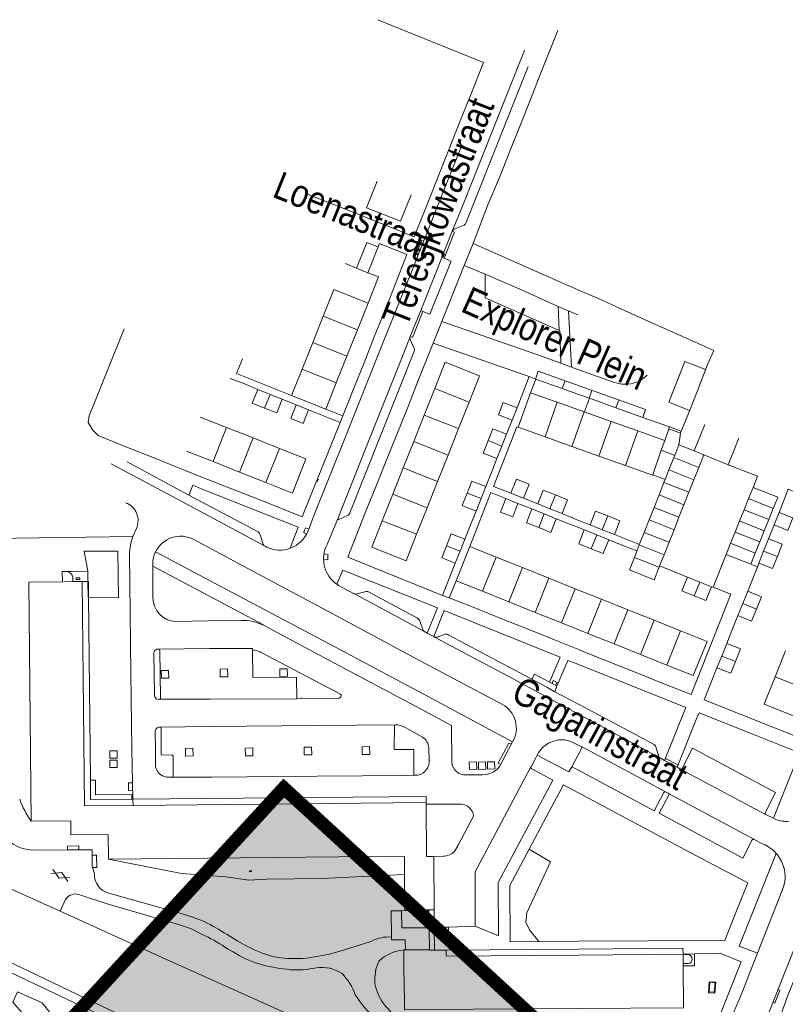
# Model space of a CAD drawing. Header units: metres. Extents: x 111546 to 149831, y 498798 to 507863.
# Tile 44 of 256: x 112656 to 112685, y 500573 to 500610. Entities that reach past the tile are written whole.
import ezdxf

# ---------------------------------------------------------------- set-up
doc = ezdxf.new("R2010")
doc.units = ezdxf.units.M
doc.layers.add('bladindeeling kader-4', color=170, linetype='Continuous')
doc.layers.add('bladindeling hatch kader 1', color=254, linetype='Continuous')
doc.layers.add('bladindeling', color=7, linetype='Continuous', lineweight=5)
doc.styles.add('Zaanstad', font='ARIALN.TTF')

# ---------------------------------------------------------------- blocks, each defined once
blk = doc.blocks.new('S012')
at = {"color": 0}
for p, q in [((1.184, 2.05), (0, 0)), ((1.182, -2.049), (0, 0)), ((1.398, 0.001), (0.214, -2.049)), ((1.398, 0.001), (0.216, 2.05))]:
    blk.add_line(p, q, dxfattribs=at)

msp = doc.modelspace()

# ---------------------------------------------------------------- hatches: boundary and pattern name
at = {"layer": 'bladindeling hatch kader 1'}
h = msp.add_hatch(color=256, dxfattribs=at)
h.dxf.hatch_style = 1
h.paths.add_polyline_path([(112666.384, 500581.2794), (112692.3442, 500557.4199), (112673.3546, 500536.7585), (112647.3945, 500560.6181)])

# ---------------------------------------------------------------- linework, layer by layer
at = {"layer": 'bladindeeling kader-4', "linetype": 'ByBlock', "const_width": 0.5}
msp.add_lwpolyline([(112666.384, 500581.2794), (112692.3442, 500557.4199), (112673.3546, 500536.7585), (112647.3945, 500560.6181)], close=True, dxfattribs=at)
at = {"layer": 'bladindeling'}
for p, q in [((112673.2012, 500602.455), (112675.5352, 500608.3201)), ((112673.0123, 500605.2775), (112672.2775, 500603.4319)), ((112673.11, 500602.3587), (112672.7935, 500602.2383)), ((112669.1136, 500600.767), (112669.497, 500601.7283)), ((112669.9198, 500601.5597), (112669.497, 500601.7283)), ((112669.536, 500600.5948), (112669.9198, 500601.5597)), ((112669.1136, 500600.767), (112668.6948, 500600.9378)), ((112669.536, 500600.5948), (112669.1136, 500600.767)), ((112672.3038, 500598.7642), (112673.1461, 500600.8674)), ((112667.8639, 500598.9662), (112668.2596, 500599.9583)), ((112669.5395, 500599.4479), (112668.2596, 500599.9583)), ((112669.5395, 500599.4479), (112669.1439, 500598.4559)), ((112667.4681, 500597.9739), (112667.8639, 500598.9662)), ((112669.1439, 500598.4559), (112667.8639, 500598.9662)), ((112677.1578, 500597.0584), (112677.0562, 500599.1643)), ((112669.1439, 500598.4559), (112668.7481, 500597.4638)), ((112667.0725, 500596.9818), (112667.4681, 500597.9739)), ((112668.7481, 500597.4638), (112667.4681, 500597.9739)), ((112671.1268, 500598.069), (112671.2662, 500597.756)), ((112668.7481, 500597.4638), (112668.3525, 500596.4715)), ((112671.261, 500597.6184), (112668.8582, 500591.5916)), ((112668.3525, 500596.4715), (112667.0725, 500596.9818)), ((112677.4014, 500596.9712), (112678.7055, 500596.5052)), ((112675.1222, 500595.5305), (112675.5782, 500596.7034)), ((112672.0402, 500596.2525), (112671.6453, 500595.257)), ((112672.0402, 500596.2525), (112673.3243, 500595.7431)), ((112675.831, 500596.6002), (112675.6263, 500596.0945)), ((112676.9239, 500596.541), (112676.8202, 500596.2517)), ((112665.6668, 500595.5167), (112665.8702, 500596.0315)), ((112677.84, 500595.8864), (112677.6473, 500595.3962)), ((112677.929, 500596.181), (112677.8255, 500595.8915)), ((112666.848, 500595.6416), (112666.3252, 500595.8511)), ((112672.9299, 500594.7486), (112673.3243, 500595.7431)), ((112676.6329, 500595.7371), (112676.1724, 500594.4438)), ((112677.6396, 500595.3797), (112676.6329, 500595.7371)), ((112678.9344, 500595.821), (112678.8307, 500595.5314)), ((112663.254, 500595.1846), (112664.244, 500594.7931)), ((112667.3114, 500595.4565), (112668.497, 500594.9851)), ((112667.9567, 500595.4794), (112668.595, 500595.2276)), ((112671.6453, 500595.257), (112671.2528, 500594.2672)), ((112672.9299, 500594.7486), (112671.6453, 500595.257)), ((112677.6396, 500595.3797), (112677.1778, 500594.0833)), ((112677.6396, 500595.3797), (112678.6463, 500595.0224)), ((112663.7354, 500593.5114), (112664.244, 500594.7931)), ((112664.244, 500594.7931), (112665.234, 500594.4017)), ((112674.7337, 500594.5432), (112674.937, 500595.0646)), ((112678.6463, 500595.0224), (112678.1836, 500593.7226)), ((112679.653, 500594.6652), (112678.6463, 500595.0224)), ((112682.1626, 500594.9063), (112681.7546, 500593.9135)), ((112664.7254, 500593.1199), (112665.234, 500594.4017)), ((112665.234, 500594.4017), (112666.2242, 500594.0102)), ((112672.5374, 500593.7587), (112672.9299, 500594.7486)), ((112676.1724, 500594.4438), (112677.1778, 500594.0833)), ((112679.653, 500594.6652), (112679.1891, 500593.3621)), ((112680.6607, 500594.3074), (112680.8069, 500594.7436)), ((112681.2505, 500594.5833), (112681.1853, 500594.1406)), ((112671.2528, 500594.2672), (112670.8602, 500593.2773)), ((112672.5374, 500593.7587), (112671.2528, 500594.2672)), ((112674.5574, 500594.0976), (112674.0415, 500594.3021)), ((112677.1778, 500594.0833), (112678.1836, 500593.7226)), ((112663.7354, 500593.5114), (112662.7454, 500593.9029)), ((112665.7156, 500592.7285), (112666.2242, 500594.0102)), ((112672.1449, 500592.7689), (112672.5374, 500593.7587)), ((112678.1836, 500593.7226), (112679.1891, 500593.3621)), ((112680.5293, 500593.9362), (112680.206, 500593.0228)), ((112680.5293, 500593.9362), (112681.0293, 500593.7457)), ((112680.9995, 500593.6703), (112680.8144, 500593.2017)), ((112681.0293, 500593.7457), (112680.9995, 500593.6703)), ((112680.9996, 500593.6703), (112681.9366, 500593.2976)), ((112682.1231, 500593.7656), (112681.7546, 500593.9135)), ((112681.9366, 500593.2975), (112682.1231, 500593.7656)), ((112664.7254, 500593.1199), (112663.7354, 500593.5114)), ((112681.7501, 500592.8295), (112681.9366, 500593.2975)), ((112683.0395, 500593.3975), (112684.1353, 500592.9629)), ((112665.7156, 500592.7285), (112664.7254, 500593.1199)), ((112670.8602, 500593.2773), (112670.4676, 500592.2875)), ((112672.1449, 500592.7689), (112670.8602, 500593.2773)), ((112680.6735, 500592.8453), (112680.206, 500593.0228)), ((112680.8144, 500593.2017), (112680.6735, 500592.8453)), ((112680.8143, 500593.2018), (112681.75, 500592.8296)), ((112684.1353, 500592.9629), (112683.9672, 500592.5451)), ((112671.7522, 500591.779), (112672.1449, 500592.7689)), ((112680.6292, 500592.7332), (112680.444, 500592.2647)), ((112680.6735, 500592.8453), (112680.6292, 500592.7332)), ((112680.6293, 500592.7333), (112681.5636, 500592.3616)), ((112681.5636, 500592.3616), (112681.75, 500592.8296)), ((112683.7991, 500592.127), (112683.9672, 500592.545)), ((112684.8902, 500592.1741), (112683.9672, 500592.5451)), ((112670.4676, 500592.2875), (112670.0751, 500591.2976)), ((112671.7522, 500591.779), (112670.4676, 500592.2875)), ((112673.7736, 500592.1273), (112673.2546, 500592.3332)), ((112676.3549, 500591.7481), (112676.5603, 500592.2632)), ((112680.444, 500592.2647), (112680.2588, 500591.7962)), ((112680.444, 500592.2648), (112681.3771, 500591.8936)), ((112681.3771, 500591.8935), (112681.5636, 500592.3615)), ((112684.8902, 500592.174), (112684.7216, 500591.7561)), ((112675.1587, 500591.9457), (112675.6817, 500591.7393)), ((112675.8986, 500591.9301), (112675.3642, 500592.1407)), ((112681.1907, 500591.4255), (112681.3771, 500591.8935)), ((112683.6309, 500591.7089), (112683.7991, 500592.127)), ((112684.7216, 500591.7562), (112683.799, 500592.127)), ((112668.7722, 500591.4918), (112668.4523, 500591.3456)), ((112671.3597, 500590.7892), (112671.7522, 500591.779)), ((112675.9382, 500591.0374), (112676.1449, 500591.5535)), ((112678.5228, 500591.4755), (112678.3181, 500590.9612)), ((112680.2588, 500591.7962), (112680.0734, 500591.327)), ((112680.2588, 500591.7962), (112681.1907, 500591.4256)), ((112683.4628, 500591.2907), (112683.6309, 500591.7089)), ((112684.5539, 500591.3379), (112683.631, 500591.7089)), ((112684.7216, 500591.7562), (112684.5539, 500591.3379)), ((112668.3663, 500591.2802), (112668.0085, 500590.4013)), ((112668.3663, 500591.2802), (112668.3676, 500591.2837)), ((112671.3597, 500590.7892), (112670.0751, 500591.2976)), ((112677.8623, 500591.1426), (112677.4014, 500591.3232)), ((112680.0734, 500591.327), (112679.8883, 500590.8587)), ((112680.0734, 500591.327), (112681.0042, 500590.9576)), ((112681.0042, 500590.9575), (112681.1907, 500591.4255)), ((112683.2945, 500590.8728), (112683.4628, 500591.2907)), ((112684.3857, 500590.9197), (112683.4628, 500591.2907)), ((112684.5539, 500591.3379), (112684.3857, 500590.9198)), ((112684.5446, 500590.6192), (112684.7541, 500591.144)), ((112660.862, 500591.005), (112660.7261, 500590.7058)), ((112665.4939, 500590.766), (112665.5954, 500590.4409)), ((112667.2328, 500590.7887), (112667.1213, 500590.8501)), ((112667.1972, 500591.0343), (112667.3186, 500590.9842)), ((112677.4014, 500591.0499), (112677.644, 500590.9517)), ((112678.1114, 500590.7641), (112677.9038, 500590.2457)), ((112679.7111, 500590.4106), (112678.7739, 500590.7797)), ((112679.8883, 500590.8587), (112679.7032, 500590.3907)), ((112679.8883, 500590.8587), (112680.8178, 500590.4896)), ((112680.8177, 500590.4895), (112681.0042, 500590.9575)), ((112683.1265, 500590.4546), (112683.2946, 500590.8727)), ((112684.2175, 500590.5018), (112683.2945, 500590.8728)), ((112684.3857, 500590.9198), (112684.2175, 500590.5017)), ((112665.6883, 500590.3411), (112665.7419, 500590.3079)), ((112672.991, 500590.1571), (112672.482, 500590.3588)), ((112679.5181, 500589.9223), (112679.7032, 500590.3907)), ((112679.7032, 500590.3907), (112680.6313, 500590.0216)), ((112680.6312, 500590.0215), (112680.8177, 500590.4895)), ((112682.96, 500590.0358), (112683.1265, 500590.4546)), ((112684.0493, 500590.0835), (112683.1265, 500590.4546)), ((112684.2175, 500590.5017), (112684.0493, 500590.0835)), ((112659.0389, 500589.401), (112658.906, 500590.1558)), ((112667.8931, 500590.056), (112668.0462, 500590.0357)), ((112680.4636, 500589.6008), (112680.6312, 500590.0215)), ((112684.879, 500589.9567), (112684.3627, 500590.1624)), ((112661.4743, 500589.5929), (112665.6298, 500587.3948)), ((112668.0359, 500589.8287), (112667.8778, 500589.8387)), ((112672.8109, 500589.7027), (112672.336, 500588.4956)), ((112674.3393, 500589.9364), (112673.8257, 500588.654)), ((112675.3276, 500589.5406), (112674.3393, 500589.9364)), ((112679.5181, 500589.9223), (112680.4447, 500589.5535)), ((112680.4448, 500589.5535), (112680.4636, 500589.6008)), ((112681.5077, 500589.1868), (112680.4636, 500589.6008)), ((112684.1262, 500589.5678), (112684.1814, 500589.7061)), ((112659.0439, 500589.0198), (112659.0389, 500589.401)), ((112675.3276, 500589.5406), (112674.814, 500588.2582)), ((112676.3159, 500589.1449), (112675.3276, 500589.5406)), ((112658.1415, 500589.0112), (112658.4794, 500589.0145)), ((112658.476, 500589.1974), (112658.4794, 500589.0145)), ((112658.4794, 500589.0145), (112658.8327, 500589.0179)), ((112659.0439, 500589.0198), (112658.8327, 500589.0179)), ((112659.0516, 500588.4294), (112659.0439, 500589.0198)), ((112668.4557, 500588.8619), (112668.9923, 500588.5713)), ((112672.8374, 500589.0498), (112672.582, 500588.413)), ((112676.3159, 500589.1449), (112675.8023, 500587.8625)), ((112677.3042, 500588.7491), (112676.3159, 500589.1449)), ((112681.9695, 500588.9982), (112681.5077, 500589.1868)), ((112681.7636, 500588.4841), (112681.9695, 500588.9982)), ((112681.9695, 500588.9982), (112682.4115, 500588.8176)), ((112669.1213, 500588.5523), (112669.4172, 500588.6366)), ((112669.5582, 500588.6297), (112671.3934, 500587.639)), ((112674.814, 500588.2582), (112673.8257, 500588.654)), ((112677.3042, 500588.7491), (112676.7906, 500587.4667)), ((112677.3042, 500588.7491), (112678.2844, 500588.3566)), ((112682.4115, 500588.8176), (112682.4684, 500588.8035)), ((112659.0516, 500588.4294), (112659.0707, 500588.4288)), ((112659.1373, 500581.5664), (112659.0707, 500588.4288)), ((112659.0707, 500588.4288), (112659.2039, 500588.4251)), ((112675.8023, 500587.8625), (112674.814, 500588.2582)), ((112678.2844, 500588.3566), (112677.7743, 500587.0728)), ((112679.2712, 500587.9614), (112678.2844, 500588.3566)), ((112684.0947, 500587.9877), (112683.5789, 500588.1932)), ((112676.7906, 500587.4667), (112675.8023, 500587.8625)), ((112679.2712, 500587.9614), (112678.761, 500586.6776)), ((112680.2579, 500587.5663), (112679.2712, 500587.9614)), ((112665.6298, 500587.3948), (112665.621, 500587.3774)), ((112671.4812, 500587.5444), (112671.5878, 500587.2176)), ((112676.7906, 500587.4667), (112677.7743, 500587.0728)), ((112680.2579, 500587.5663), (112679.7478, 500586.2823)), ((112681.2531, 500587.1676), (112680.2579, 500587.5663)), ((112672.133, 500586.9356), (112672.434, 500587.0456)), ((112678.761, 500586.6776), (112677.7743, 500587.0728)), ((112680.7395, 500585.8852), (112681.2531, 500587.1676)), ((112678.761, 500586.6776), (112679.7478, 500586.2823)), ((112661.6945, 500586.4849), (112663.6002, 500586.5107)), ((112661.7443, 500586.4299), (112661.7684, 500584.6566)), ((112665.536, 500586.3621), (112668.5145, 500584.7904)), ((112680.7395, 500585.8852), (112679.7478, 500586.2823)), ((112685.1822, 500586.4225), (112684.7927, 500585.4455)), ((112676.7392, 500586.1839), (112676.3455, 500585.2403)), ((112676.6164, 500585.0929), (112677.0316, 500586.0635)), ((112677.4014, 500585.9161), (112677.0316, 500586.0635)), ((112683.3074, 500586.0195), (112682.7911, 500586.2254)), ((112666.8685, 500584.6238), (112666.864, 500585.4278)), ((112686.079, 500584.9326), (112684.7927, 500585.4455)), ((112663.6208, 500584.6119), (112661.7226, 500584.6033)), ((112663.6208, 500584.6119), (112666.8685, 500584.6238)), ((112668.4284, 500584.6395), (112666.8685, 500584.6238)), ((112667.0419, 500584.6531), (112667.0391, 500584.6531)), ((112670.5214, 500582.7715), (112670.5266, 500583.5971)), ((112674.9538, 500583.0037), (112674.5204, 500582.1678)), ((112677.4014, 500582.8979), (112677.2861, 500582.9521)), ((112671.8131, 500582.7818), (112671.8303, 500582.2452)), ((112677.5235, 500582.8403), (112677.4014, 500582.8979)), ((112677.4014, 500582.4985), (112677.5527, 500582.7818)), ((112677.5235, 500582.8403), (112677.541, 500582.8308)), ((112677.541, 500582.8308), (112680.6917, 500581.1306)), ((112680.3202, 500582.8248), (112680.4206, 500582.4927)), ((112684.7285, 500580.1485), (112685.7106, 500582.596)), ((112662.2362, 500582.4842), (112662.2431, 500581.7326)), ((112680.6845, 500582.3903), (112681.1504, 500582.1413)), ((112675.6711, 500582.0026), (112675.6721, 500582.0021)), ((112662.195, 500581.6844), (112662.1021, 500581.6827)), ((112677.4014, 500581.1081), (112678.3613, 500580.594)), ((112680.7863, 500581.079), (112680.6917, 500581.1306)), ((112660.7335, 500580.857), (112660.6941, 500580.8566)), ((112660.7335, 500580.857), (112660.7381, 500580.6248)), ((112660.7381, 500580.6248), (112671.7165, 500580.7321)), ((112671.7165, 500580.7321), (112671.7171, 500580.6679)), ((112680.7863, 500581.079), (112680.7958, 500581.0738)), ((112680.7958, 500581.0738), (112683.998, 500579.3568)), ((112672.9555, 500580.6727), (112671.7171, 500580.6679)), ((112684.4459, 500580.2816), (112684.7285, 500580.1485)), ((112684.7285, 500580.1485), (112684.8202, 500580.0993)), ((112684.8202, 500580.0993), (112684.8214, 500580.0986)), ((112683.998, 500579.3568), (112684.0054, 500579.3528)), ((112684.3484, 500579.1767), (112684.0054, 500579.3528)), ((112656.9576, 500578.9514), (112658.2807, 500578.9591)), ((112658.2807, 500578.9591), (112658.7106, 500578.9616)), ((112672.0011, 500578.7169), (112672.3615, 500578.7202)), ((112672.0011, 500578.7169), (112672.0161, 500576.7113)), ((112659.2205, 500578.296), (112659.2882, 500578.0621)), ((112658.0034, 500576.6569), (112658.208, 500577.099)), ((112671.7832, 500576.6825), (112670.7994, 500576.6726)), ((112671.8216, 500576.7094), (112671.783, 500576.709)), ((112671.7832, 500576.6825), (112671.783, 500576.709)), ((112671.7897, 500576.0418), (112671.7832, 500576.6825)), ((112672.0161, 500576.7113), (112671.8216, 500576.7094)), ((112671.8324, 500576.0432), (112671.8216, 500576.7094)), ((112672.0161, 500576.7113), (112672.0221, 500576.0496)), ((112671.8324, 500576.0432), (112671.7897, 500576.0418)), ((112672.0221, 500576.0496), (112671.8324, 500576.0432)), ((112671.8458, 500575.214), (112671.8324, 500576.0432)), ((112672.256, 500576.0575), (112672.0221, 500576.0496)), ((112672.0221, 500576.0496), (112672.0298, 500575.1999)), ((112672.5515, 500576.0674), (112672.256, 500576.0575)), ((112673.5589, 500576.1014), (112672.5515, 500576.0674)), ((112670.4062, 500575.692), (112670.4184, 500575.6922)), ((112670.8764, 500575.2066), (112670.9445, 500575.2073)), ((112671.8475, 500575.214), (112671.8458, 500575.2156)), ((112672.0298, 500575.1999), (112672.4624, 500575.2032)), ((112672.4624, 500575.2032), (112677.4012, 500575.239)), ((112677.4014, 500575.5338), (112675.9394, 500575.5269)), ((112681.7735, 500575.0581), (112681.3453, 500575.047)), ((112681.3453, 500575.047), (112681.3454, 500575.0301)), ((112681.5277, 500575.0362), (112681.3454, 500575.0301)), ((112681.3454, 500575.0301), (112681.3477, 500574.6979)), ((112682.5477, 500575.0782), (112681.7735, 500575.0581)), ((112681.3477, 500574.6979), (112681.5336, 500574.6992)), ((112681.3477, 500574.6979), (112681.3483, 500574.6147))]:
    msp.add_line(p, q, dxfattribs=at)
for points in [[(112669.9057, 500610.078), (112670.2483, 500609.9387), (112673.8651, 500608.4681), (112673.3508, 500607.1764), (112672.9724, 500606.22), (112672.5854, 500605.231), (112672.1898, 500604.2593), (112671.8062, 500603.2771), (112671.2644, 500601.939), (112670.6625, 500602.185), (112668.3198, 500603.1206), (112667.2982, 500603.53)], [(112673.4781, 500601.693), (112674.0285, 500603.1378), (112674.4688, 500604.1664), (112674.8575, 500605.1502), (112675.2445, 500606.1134), (112675.6281, 500607.0852), (112676.0202, 500608.0845), (112676.6549, 500609.6684)], [(112672.6972, 500602.1471), (112673.0515, 500603.0295), (112674.2452, 500606.0119), (112675.3897, 500608.8977), (112675.4062, 500608.9393)], [(112671.1559, 500603.515), (112670.7598, 500602.5219), (112669.4858, 500603.03), (112669.8812, 500604.021)], [(112667.293, 500590.9173), (112667.5235, 500591.5176), (112668.7171, 500594.5087), (112670.0364, 500597.7973), (112671.2885, 500600.938), (112672.2775, 500603.4319)], [(112672.6972, 500602.1471), (112672.3102, 500601.1667), (112672.1072, 500600.6576), (112671.5156, 500599.1715), (112671.1234, 500598.2032)], [(112672.3895, 500601.1335), (112672.7772, 500602.1155), (112672.6972, 500602.1471)], [(112671.625, 500601.7863), (112671.5574, 500601.8148), (112671.299, 500601.1719), (112671.3713, 500601.1468)], [(112669.9198, 500601.5597), (112669.9727, 500601.6879), (112670.9996, 500601.2802), (112670.2015, 500599.2507), (112669.7749, 500598.1877), (112669.3897, 500597.2176), (112669.0044, 500596.2648), (112668.595, 500595.2276)], [(112677.4014, 500599.956), (112677.2122, 500600.0384), (112676.9782, 500600.1399), (112673.4781, 500601.693), (112673.1461, 500600.8674), (112673.9235, 500600.5441), (112673.927, 500599.6531), (112676.703, 500598.4233), (112676.6669, 500599.3315), (112677.0562, 500599.1643), (112677.4014, 500599.0161)], [(112672.3102, 500601.1667), (112672.3895, 500601.1335), (112672.6508, 500601.024), (112671.851, 500599.0339), (112671.595, 500599.1389), (112671.5156, 500599.1715)], [(112669.536, 500600.5948), (112669.9337, 500600.4362), (112669.5395, 500599.4479)], [(112676.6669, 500599.3315), (112675.2875, 500599.9507), (112673.9235, 500600.5441)], [(112677.4014, 500596.0432), (112677.84, 500595.8864), (112678.8289, 500595.532), (112679.8339, 500595.1726), (112680.8293, 500594.8165), (112681.2782, 500594.66), (112681.4915, 500595.1898), (112681.8905, 500596.1702), (112682.2534, 500597.1488), (112682.4908, 500597.6837), (112680.1465, 500598.7295), (112679.1747, 500599.1595), (112678.196, 500599.6101), (112677.4014, 500599.956)], [(112671.1234, 500598.2032), (112671.203, 500598.1708), (112671.595, 500599.1389)], [(112660.4045, 500598.487), (112660.3047, 500598.241), (112659.0921, 500595.231), (112659.0508, 500594.9834), (112659.2263, 500594.6979), (112659.4327, 500594.488), (112660.5266, 500594.0425), (112661.4949, 500593.6641), (112662.5028, 500593.2599), (112663.54, 500592.8403), (112664.4636, 500592.4842), (112665.4595, 500592.0921), (112667.078, 500591.4436), (112668.497, 500594.9851), (112668.595, 500595.2276)], [(112677.4014, 500596.9712), (112677.1578, 500597.0584), (112676.7691, 500597.1977), (112675.8639, 500597.5219), (112672.3038, 500598.7642), (112671.98, 500597.9589), (112675.5782, 500596.7034), (112675.831, 500596.6002), (112676.8166, 500596.2527), (112677.4014, 500596.0432)], [(112668.3676, 500591.2837), (112669.4739, 500594.0529), (112670.6676, 500597.0508), (112671.1205, 500598.1958)], [(112671.1234, 500598.2032), (112671.1219, 500598.1996), (112671.1205, 500598.1958)], [(112676.7691, 500597.1977), (112676.7306, 500598.4113), (112676.703, 500598.4233)], [(112672.582, 500588.413), (112672.336, 500588.4956), (112668.7842, 500589.9335), (112669.4395, 500591.5881), (112669.8351, 500592.5651), (112670.2221, 500593.5403), (112670.6246, 500594.5345), (112671.0219, 500595.52), (112671.3986, 500596.4901), (112671.98, 500597.9589)], [(112666.6769, 500595.9897), (112664.6184, 500596.8152), (112664.8317, 500597.3654)], [(112668.3525, 500596.4715), (112667.9567, 500595.4794), (112666.6769, 500595.9897), (112667.0725, 500596.9818)], [(112673.3243, 500595.7431), (112673.7171, 500596.7336), (112672.4328, 500597.2429), (112672.0402, 500596.2525)], [(112682.1843, 500596.9622), (112681.411, 500597.2684), (112680.809, 500595.7352), (112681.5885, 500595.4283)], [(112665.4084, 500596.2147), (112664.8885, 500596.4368), (112664.3701, 500596.6237)], [(112679.8379, 500595.1712), (112679.9397, 500595.4612), (112675.9175, 500596.9012), (112675.8105, 500596.6086)], [(112665.8702, 500596.0315), (112665.4084, 500596.2147), (112665.2048, 500595.6992), (112665.6668, 500595.5167)], [(112665.8702, 500596.0315), (112666.3252, 500595.8511), (112666.122, 500595.337), (112665.6668, 500595.5167)], [(112676.6329, 500595.7371), (112675.6263, 500596.0945), (112675.1671, 500594.8045), (112676.1724, 500594.4438)], [(112674.8867, 500592.3329), (112674.2366, 500592.5857), (112675.1207, 500594.82), (112675.1671, 500594.8045)], [(112680.8317, 500594.8157), (112680.8069, 500594.7436), (112681.2505, 500594.5833), (112681.2782, 500594.66)], [(112674.5574, 500594.0976), (112674.7338, 500594.5432), (112674.2178, 500594.7476), (112674.0415, 500594.3021)], [(112679.653, 500594.6652), (112680.6607, 500594.3074), (112680.5293, 500593.9362)], [(112683.4366, 500594.3948), (112683.0395, 500593.3975), (112682.1231, 500593.7656)], [(112674.5574, 500594.0976), (112674.3723, 500593.6299), (112673.8563, 500593.8342), (112674.0415, 500594.3021)], [(112681.7546, 500593.9135), (112681.1853, 500594.1406), (112681.0293, 500593.7457)], [(112679.7288, 500564.1999), (112674.8044, 500566.2806), (112671.6083, 500567.6473), (112669.3688, 500568.6149), (112666.3651, 500569.9022), (112665.1461, 500570.4505), (112663.025, 500571.4612), (112659.8319, 500572.973), (112653.8444, 500575.8317), (112651.4275, 500576.9572), (112649.3257, 500577.9455), (112647.1229, 500578.9773), (112645.3761, 500579.7761), (112643.8666, 500580.4503), (112641.1095, 500581.6738), (112638.7875, 500582.718), (112636.1298, 500583.8926), (112632.4407, 500585.5381), (112628.9985, 500587.0504), (112625.3685, 500588.654), (112621.2448, 500590.4607), (112613.3069, 500593.8666)], [(112666.2242, 500594.0102), (112667.2161, 500593.618), (112666.7092, 500592.3356), (112665.7156, 500592.7285)], [(112665.6883, 500590.3411), (112665.6401, 500590.3671), (112662.5957, 500592.0078), (112659.9387, 500593.4139), (112659.9177, 500593.4251)], [(112660.518, 500593.5025), (112662.8262, 500592.2555), (112665.4251, 500590.8778)], [(112673.9528, 500592.579), (112674.1643, 500593.1103), (112674.3723, 500593.6299)], [(112680.206, 500593.0228), (112680.1981, 500593.0002), (112679.1891, 500593.3621)], [(112662.8262, 500592.2555), (112662.9724, 500592.6253), (112663.2682, 500592.5083), (112666.9284, 500591.0549), (112666.7254, 500590.5372), (112666.6274, 500590.2656)], [(112673.7736, 500592.1273), (112673.9528, 500592.579), (112673.4339, 500592.7849), (112673.2546, 500592.3332)], [(112673.7736, 500592.1273), (112673.5885, 500591.6607), (112673.0696, 500591.8666), (112673.2546, 500592.3332)], [(112673.351, 500590.3322), (112674.1403, 500592.3501), (112674.6979, 500592.1246)], [(112676.5603, 500592.2632), (112676.104, 500592.4452), (112675.8986, 500591.9301), (112676.3549, 500591.7481)], [(112676.5603, 500592.2632), (112677.0164, 500592.0812), (112676.8111, 500591.5661), (112676.3549, 500591.7481)], [(112684.942, 500591.6101), (112685.2858, 500592.4756), (112687.2737, 500591.6604)], [(112673.1681, 500590.6041), (112673.3835, 500591.1426), (112673.5885, 500591.6607)], [(112676.1449, 500591.5535), (112675.6817, 500591.7393), (112675.4746, 500591.2235), (112675.9382, 500591.0374)], [(112676.1449, 500591.5535), (112676.5942, 500591.3731), (112676.3871, 500590.8571), (112675.9382, 500591.0374)], [(112677.4014, 500591.3232), (112677.336, 500591.349), (112676.8111, 500591.5661)], [(112678.5228, 500591.4755), (112678.067, 500591.6569), (112677.8623, 500591.1426), (112678.3181, 500590.9612)], [(112678.5228, 500591.4755), (112678.9786, 500591.294), (112678.7739, 500590.7797), (112678.3181, 500590.9612)], [(112668.3676, 500591.2837), (112668.367, 500591.282), (112668.3663, 500591.2802)], [(112671.3597, 500590.7892), (112670.9664, 500589.7973), (112669.6821, 500590.3066), (112670.0751, 500591.2976)], [(112676.5942, 500591.3731), (112677.1262, 500591.1616), (112677.4014, 500591.0499)], [(112689.3226, 500591.22), (112689.1913, 500590.8738), (112688.6724, 500589.5792), (112688.2768, 500588.6039), (112687.9002, 500587.6476), (112687.5028, 500586.6346), (112687.1055, 500585.6456), (112686.7202, 500584.6807), (112686.0529, 500583.0191), (112682.1313, 500584.5843), (112682.6146, 500585.7832)], [(112660.7261, 500590.7058), (112655.4612, 500590.6318), (112653.2751, 500590.5991), (112653.2751, 500590.6249)], [(112672.991, 500590.1571), (112673.1681, 500590.6041), (112672.6592, 500590.8059), (112672.482, 500590.3588)], [(112678.1114, 500590.7641), (112677.6442, 500590.9521), (112677.4358, 500590.4342), (112677.9038, 500590.2457)], [(112678.1114, 500590.7641), (112678.5598, 500590.5835), (112678.3513, 500590.0656), (112677.9038, 500590.2457)], [(112663.012, 500590.594), (112665.2049, 500589.4158), (112668.0292, 500587.9125), (112671.2868, 500586.1633), (112674.5737, 500584.4089)], [(112672.991, 500590.1571), (112672.8109, 500589.7027), (112672.3019, 500589.9044), (112672.482, 500590.3588)], [(112674.3393, 500589.9364), (112673.351, 500590.3322), (112672.8374, 500589.0498), (112673.8257, 500588.654)], [(112678.5598, 500590.5835), (112679.0869, 500590.3721), (112679.6162, 500590.1702)], [(112684.879, 500589.9567), (112685.061, 500590.4135), (112684.5446, 500590.6192), (112684.3627, 500590.1624)], [(112658.906, 500590.1558), (112659.3553, 500590.1622), (112660.1671, 500590.1622), (112660.186, 500588.413), (112659.2039, 500588.4251)], [(112660.6023, 500590.0315), (112660.616, 500588.9514), (112660.6556, 500585.5888), (112660.6951, 500582.7405), (112660.7335, 500580.857)], [(112661.5775, 500590.1261), (112666.144, 500587.7113), (112668.4849, 500586.4763), (112671.7718, 500584.7151), (112674.9538, 500583.0037)], [(112682.96, 500590.0358), (112682.4684, 500588.8035), (112683.1392, 500588.5386), (112681.6442, 500584.7802), (112680.4337, 500585.262), (112679.4911, 500585.6438), (112678.4798, 500586.048), (112677.5063, 500586.435), (112677.4014, 500586.4777)], [(112682.96, 500590.0358), (112683.8812, 500589.6655), (112684.0493, 500590.0835)], [(112684.879, 500589.9567), (112684.6974, 500589.5006), (112684.181, 500589.7063), (112684.3627, 500590.1624)], [(112661.4829, 500588.4027), (112661.4812, 500588.9565), (112661.4743, 500589.5929), (112661.4726, 500589.6944)], [(112680.4447, 500589.5535), (112680.2583, 500589.0855), (112679.3329, 500589.4536), (112679.5181, 500589.9223)], [(112683.7644, 500588.6543), (112683.8162, 500588.783), (112684.1311, 500589.5658), (112684.1262, 500589.5678), (112683.8812, 500589.6655)], [(112659.0389, 500589.401), (112658.4307, 500589.392), (112658.0867, 500589.3891), (112658.0906, 500589.0107)], [(112668.3697, 500588.9172), (112668.5933, 500589.4433), (112672.1382, 500588.0277), (112671.7529, 500587.0869)], [(112656.9239, 500580.0312), (112656.8363, 500588.9985), (112658.0906, 500589.0107)], [(112658.8327, 500589.0179), (112658.9148, 500580.607), (112660.7381, 500580.6248)], [(112659.0707, 500588.4288), (112659.0649, 500589.02), (112659.0439, 500589.0198)], [(112681.5077, 500589.1868), (112681.2982, 500588.6741), (112681.7636, 500588.4841)], [(112668.9923, 500588.5713), (112669.0297, 500588.5511), (112671.6363, 500587.1519), (112671.6841, 500587.1263)], [(112682.4115, 500588.8176), (112682.202, 500588.3048), (112681.7636, 500588.4841)], [(112684.0947, 500587.9877), (112684.2796, 500588.4469), (112683.7644, 500588.6543), (112683.5789, 500588.1932)], [(112677.4014, 500586.4777), (112676.5242, 500586.8341), (112675.6005, 500587.2073), (112674.5806, 500587.6115), (112673.6053, 500588.0019), (112672.582, 500588.413)], [(112684.0947, 500587.9877), (112683.9132, 500587.537), (112683.3981, 500587.7445), (112683.5789, 500588.1932)], [(112672.0006, 500586.9528), (112672.3893, 500587.9314), (112676.7392, 500586.1839)], [(112682.9793, 500586.6963), (112683.1719, 500587.1832), (112683.3981, 500587.7445)], [(112664.7956, 500587.5582), (112663.5417, 500587.5393), (112662.3274, 500587.5203)], [(112672.6783, 500582.2555), (112672.6697, 500583.6246), (112671.5276, 500584.2317), (112668.2545, 500585.9758), (112665.621, 500587.3774)], [(112671.6841, 500587.1263), (112671.7529, 500587.0869), (112672.0006, 500586.9528)], [(112672.5648, 500587.013), (112676.2455, 500585.0522), (112676.5345, 500584.8853), (112677.4014, 500584.4294)], [(112681.2531, 500587.1676), (112682.2414, 500586.7718), (112681.7278, 500585.4894), (112680.7395, 500585.8852)], [(112677.4014, 500584.0625), (112674.9727, 500585.3652), (112672.0297, 500586.9373), (112672.0006, 500586.9528)], [(112683.3074, 500586.0195), (112683.4954, 500586.4901), (112682.9793, 500586.6963), (112682.7911, 500586.2254)], [(112661.5362, 500584.7615), (112661.5276, 500585.5854), (112661.5138, 500586.3181)], [(112663.6002, 500586.5107), (112665.2134, 500586.5107), (112665.2134, 500586.4524)], [(112666.864, 500585.4278), (112665.2242, 500585.4151), (112665.2134, 500586.4524)], [(112680.6539, 500582.314), (112681.4519, 500584.3005), (112677.4014, 500585.9161)], [(112683.3074, 500586.0195), (112683.1306, 500585.5769), (112682.6146, 500585.7832), (112682.7911, 500586.2254)], [(112676.5345, 500584.8853), (112676.6164, 500585.0929), (112676.4352, 500585.1929), (112676.3455, 500585.2403), (112675.7782, 500585.5437), (112675.6771, 500585.3549)], [(112676.5679, 500585.1213), (112676.6294, 500585.2362), (112676.4824, 500585.3134), (112676.4352, 500585.1929)], [(112686.079, 500584.9326), (112685.6728, 500583.9135), (112684.3864, 500584.4264), (112684.7927, 500585.4455)], [(112661.7202, 500584.6033), (112661.7214, 500584.6033), (112661.7226, 500584.6033)], [(112677.4014, 500584.4294), (112679.1626, 500583.5025), (112680.2307, 500582.9245)], [(112680.4736, 500582.4104), (112677.8967, 500583.7966), (112677.4014, 500584.0625)], [(112685.7106, 500582.596), (112683.8307, 500583.3425), (112681.9438, 500584.0993), (112681.8406, 500583.8465), (112681.1165, 500582.0577)], [(112661.5723, 500582.1729), (112661.574, 500582.7353), (112661.562, 500583.3958)], [(112670.5747, 500583.6469), (112667.6473, 500583.6246), (112663.6329, 500583.5885), (112661.7374, 500583.5575)], [(112661.789, 500583.5076), (112661.7959, 500582.5255), (112662.1692, 500582.5152)], [(112670.9118, 500583.5627), (112671.0976, 500583.4595), (112671.5826, 500583.1877)], [(112674.515, 500582.1592), (112674.4165, 500582.2066), (112674.814, 500582.9627), (112674.9093, 500582.9178)], [(112671.2576, 500581.81), (112671.2627, 500582.725), (112670.5696, 500582.7216)], [(112681.3143, 500582.0147), (112681.6979, 500582.7663), (112684.8093, 500581.1048), (112684.4241, 500580.3497)], [(112675.8775, 500582.5135), (112675.831, 500582.4137), (112675.647, 500582.0714)], [(112677.176, 500582.0766), (112677.0608, 500581.8788), (112675.8775, 500582.5135)], [(112677.4014, 500582.4985), (112677.176, 500582.0766), (112677.4014, 500581.956)], [(112680.5052, 500582.3917), (112680.6539, 500582.314), (112681.1165, 500582.0577), (112681.2431, 500581.9892)], [(112673.5589, 500576.1014), (112673.5606, 500578.1344), (112675.6456, 500582.069)], [(112675.6721, 500582.0021), (112676.4691, 500581.5778), (112674.4189, 500577.7371), (112674.4258, 500575.735), (112673.5589, 500576.1014)], [(112675.647, 500582.0714), (112675.6463, 500582.0702), (112675.6456, 500582.069)], [(112680.6229, 500581.1082), (112680.2651, 500580.422), (112677.4014, 500581.956)], [(112681.2431, 500581.9892), (112681.2533, 500581.9839), (112684.4328, 500580.2887), (112684.4392, 500580.2852)], [(112672.1841, 500567.2789), (112671.3152, 500567.6205), (112669.3123, 500568.4727), (112666.2909, 500569.7465), (112665.0685, 500570.2519), (112662.8572, 500571.2369), (112659.7493, 500572.648), (112656.2851, 500574.2957), (112653.6977, 500575.5121), (112651.3391, 500576.6624), (112649.1931, 500577.7512), (112647.0759, 500578.804), (112644.1306, 500580.1557), (112641.1095, 500581.6738)], [(112660.6941, 500580.8566), (112660.6936, 500581.0294), (112659.3356, 500581.0191), (112659.3297, 500581.5688), (112659.1373, 500581.5664)], [(112660.6941, 500580.8566), (112659.1444, 500580.8415), (112659.1373, 500581.5664)], [(112660.7209, 500581.4741), (112660.5606, 500581.4743), (112660.5641, 500581.1788), (112660.7269, 500581.1776)], [(112662.1979, 500581.6844), (112663.6862, 500581.6862), (112667.6387, 500581.7223), (112671.015, 500581.7429), (112671.308, 500581.7565)], [(112671.308, 500581.7565), (112671.3095, 500581.7565), (112671.3109, 500581.7568)], [(112673.8186, 500581.7773), (112673.4282, 500581.7739), (112673.2252, 500581.7687)], [(112675.5799, 500578.9841), (112676.4278, 500580.5836), (112676.8613, 500581.3972), (112677.4014, 500581.1081)], [(112677.4014, 500567.8901), (112668.3319, 500571.9975), (112661.961, 500574.8681), (112660.2015, 500575.6635), (112658.0034, 500576.6569), (112656.2111, 500577.4722), (112654.7285, 500578.1395), (112653.4867, 500578.7106), (112652.2362, 500579.3057), (112650.9875, 500579.8836), (112649.7165, 500580.4701), (112648.466, 500581.0618)], [(112671.7165, 500580.7321), (112671.7144, 500580.9643), (112660.7335, 500580.857)], [(112683.9356, 500579.3367), (112683.5847, 500578.6487), (112680.4526, 500580.3291), (112680.8138, 500581.0085)], [(112671.7171, 500580.6679), (112671.7361, 500578.7144), (112672.0011, 500578.7169)], [(112678.3613, 500580.594), (112678.8496, 500580.3325), (112681.7982, 500578.767)], [(112659.8155, 500578.6125), (112659.8066, 500579.5343), (112658.411, 500579.5207), (112658.4058, 500580.0456), (112656.9239, 500580.0312)], [(112672.7798, 500578.9015), (112672.9036, 500579.1113), (112673.4935, 500580.2242)], [(112684.4334, 500580.2895), (112684.4361, 500580.2873), (112684.4392, 500580.2852)], [(112658.7106, 500578.9616), (112658.7086, 500579.1048), (112658.2772, 500579.0986), (112658.2807, 500578.9591)], [(112658.7106, 500578.9616), (112659.2055, 500578.9645), (112659.2066, 500578.7556)], [(112675.9394, 500575.5269), (112674.8678, 500575.5131), (112674.8592, 500577.6235), (112675.5799, 500578.9841)], [(112675.5799, 500578.9841), (112676.378, 500578.5162), (112675.487, 500576.6002), (112675.4475, 500576.2458), (112675.5937, 500575.962), (112675.9394, 500575.5269)], [(112659.2205, 500578.296), (112659.3738, 500578.2969), (112659.3712, 500578.7565), (112659.2066, 500578.7556)], [(112659.2066, 500578.7556), (112659.209, 500578.3357), (112659.2205, 500578.296)], [(112670.9121, 500578.0302), (112670.9053, 500578.7209), (112659.8155, 500578.6125)], [(112659.8155, 500578.6125), (112662.5512, 500578.0705), (112664.2081, 500577.9515), (112665.0751, 500577.82), (112665.7312, 500577.8651), (112667.8134, 500577.8908), (112670.9121, 500578.0302)], [(112681.7982, 500578.767), (112683.7705, 500577.7199), (112683.2975, 500576.5468), (112682.9036, 500575.5647), (112680.0243, 500575.5458), (112677.4014, 500575.5338)], [(112684.1296, 500575.0874), (112683.4488, 500575.3549), (112684.8346, 500578.8244)], [(112671.783, 500576.709), (112670.9251, 500576.7006), (112670.9121, 500578.0302)], [(112685.0536, 500577.4378), (112684.1296, 500575.0874), (112683.9435, 500574.6141)], [(112658.7085, 500577.2882), (112659.8059, 500576.9235), (112662.4426, 500576.1598), (112662.8933, 500576.0154)], [(112663.0481, 500576.4058), (112662.5424, 500576.5761), (112659.8265, 500577.3398)], [(112686.808, 500577.2796), (112685.2875, 500573.5369), (112685.1091, 500573.0535), (112684.331, 500570.9459), (112683.966, 500569.9574), (112683.197, 500567.8741), (112683.0059, 500567.3563), (112682.8518, 500566.939)], [(112670.4184, 500575.6922), (112670.4045, 500576.6724), (112670.7994, 500576.6726)], [(112670.7994, 500576.6726), (112670.8059, 500576.0319), (112671.7897, 500576.0418)], [(112686.1509, 500576.8822), (112684.6637, 500573.1392), (112683.8308, 500571.0241)], [(112672.256, 500576.0575), (112672.2528, 500575.93), (112672.551, 500575.933), (112672.5515, 500576.0674)], [(112670.9445, 500575.2073), (112670.9376, 500575.5871), (112670.4199, 500575.5819), (112670.4184, 500575.6922)], [(112669.6803, 500575.5424), (112668.6569, 500575.2121), (112668.0945, 500575.0522), (112667.563, 500574.9524)], [(112671.545, 500572.9723), (112670.9096, 500572.9675), (112670.9003, 500574.2309), (112670.8836, 500574.2309), (112670.8764, 500575.2066)], [(112670.9445, 500575.2073), (112671.8475, 500575.214), (112671.8651, 500575.1987), (112672.0298, 500575.1999)], [(112681.3453, 500575.047), (112677.4014, 500575.013), (112672.4641, 500574.9763), (112672.4624, 500575.2032)], [(112681.3453, 500575.047), (112681.335, 500575.2689), (112677.4012, 500575.239)], [(112681.7735, 500575.0581), (112681.7756, 500574.6176), (112681.3483, 500574.6147)], [(112683.5142, 500574.7632), (112682.7385, 500575.0831), (112682.5477, 500575.0782)], [(112681.3483, 500574.6147), (112681.359, 500573.0415), (112677.4014, 500573.0157), (112671.545, 500572.9723)], [(112683.5142, 500574.7632), (112681.9831, 500570.8998), (112681.6182, 500571.0389), (112681.353, 500570.3411), (112681.7197, 500570.204), (112681.2149, 500568.7042)], [(112683.9435, 500574.6141), (112683.5149, 500573.5203), (112683.0613, 500572.4553), (112682.1999, 500570.2008), (112682.0823, 500569.8774), (112682.0161, 500569.686), (112681.722, 500568.7663), (112681.3487, 500567.7078)], [(112684.8983, 500573.7292), (112684.969, 500573.7003), (112684.7775, 500573.2181), (112684.7048, 500573.247)]]:
    msp.add_lwpolyline(points, dxfattribs=at)
for points in [[(112666.644, 500595.1299), (112667.1076, 500594.9452), (112667.3114, 500595.4565), (112666.848, 500595.6416)], [(112674.4234, 500595.2687), (112674.6086, 500595.7347), (112675.1222, 500595.5305), (112674.937, 500595.0646)], [(112667.6766, 500592.8484), (112667.6463, 500592.7713), (112667.6176, 500592.7825), (112667.6478, 500592.8597)], [(112674.8867, 500592.3329), (112675.3642, 500592.1407), (112675.5756, 500592.6667), (112675.0981, 500592.8587)], [(112674.5011, 500591.6155), (112674.9622, 500591.4371), (112675.1587, 500591.9457), (112674.6979, 500592.1246)], [(112684.7541, 500591.144), (112684.942, 500591.6101), (112685.4564, 500591.4025), (112685.2684, 500590.9366)], [(112658.604, 500589.1531), (112658.605, 500589.0938), (112658.7452, 500589.0962), (112658.7441, 500589.1555)], [(112661.7975, 500585.392), (112661.7911, 500585.6826), (112662.0712, 500585.6888), (112662.0776, 500585.3981)], [(112664.0035, 500585.4458), (112663.9972, 500585.7365), (112664.2773, 500585.7426), (112664.2836, 500585.4519)], [(112666.5167, 500585.7465), (112666.5209, 500585.4674), (112666.2397, 500585.4632), (112666.2355, 500585.7423)], [(112659.8661, 500582.6714), (112660.1399, 500582.6703), (112660.1391, 500582.3929), (112659.8651, 500582.3938)], [(112662.7077, 500582.4748), (112662.7014, 500582.7654), (112662.9815, 500582.7715), (112662.9878, 500582.4809)], [(112664.9454, 500582.482), (112664.9391, 500582.7726), (112665.2192, 500582.7788), (112665.2255, 500582.4881)], [(112667.1519, 500582.5165), (112667.1455, 500582.8071), (112667.4256, 500582.8132), (112667.432, 500582.5226)], [(112669.323, 500582.5334), (112669.3166, 500582.8241), (112669.5967, 500582.8302), (112669.6031, 500582.5395)], [(112660.1451, 500582.3174), (112660.1401, 500582.0437), (112659.8637, 500582.0487), (112659.8687, 500582.3224)], [(112673.6193, 500581.9825), (112673.3463, 500581.9713), (112673.335, 500582.2464), (112673.6079, 500582.2575)], [(112673.953, 500581.9818), (112673.6793, 500581.9761), (112673.6736, 500582.2493), (112673.9473, 500582.255)], [(112674.2878, 500581.9925), (112674.0181, 500581.9853), (112674.0109, 500582.2577), (112674.2804, 500582.2651)], [(112665.179, 500578.1452), (112665.0956, 500578.1404), (112665.0939, 500578.1696), (112665.1773, 500578.1744)], [(112682.5338, 500573.5874), (112682.5666, 500573.9961), (112682.3236, 500574.0157), (112682.2908, 500573.6069)], [(112682.5118, 500573.621), (112682.5431, 500573.9815), (112682.3504, 500573.9983), (112682.319, 500573.6378)], [(112656.239, 500573.2505), (112656.4053, 500573.643), (112657.3377, 500573.2312), (112657.686, 500572.7864), (112657.4863, 500572.3848), (112657.0476, 500572.5793), (112656.8062, 500572.6863), (112656.6623, 500572.7629)]]:
    msp.add_lwpolyline(points, close=True, dxfattribs=at)
for centre, radius, start, end in [((112672.844, 500602.0882), 0.1582, 108.61226, 158.12661), ((112673.0511, 500602.5055), 0.1582, 291.87339, 341.38774), ((112671.2619, 500598.1393), 0.1522, 158.2363, 207.51173), ((112671.1084, 500597.693), 0.1697, 334.44204, 21.79748), ((112679.1679, 500597.6056), 1.1937, 247.20421, 314.40625), ((112660.2115, 500591.2999), 0.7139, 335.62388, 69.82314), ((112668.7114, 500591.6312), 0.1521, 293.57447, 344.89828), ((112668.4592, 500591.2471), 0.0986, 94.01986, 158.21478), ((112662.7546, 500589.9847), 2.1528, 160.43114, 178.75343), ((112662.5202, 500589.6685), 1.048, 62.01745, 154.1089), ((112665.3371, 500590.7465), 0.158, 7.06482, 56.15018), ((112666.2354, 500591.3314), 1.1356, 290.19397, 338.6241), ((112665.8248, 500591.4917), 1.4466, 333.67148, 341.56825), ((112665.725, 500590.469), 0.1326, 192.2371, 230.19972), ((112665.7227, 500590.4626), 0.1263, 229.14842, 254.17691), ((112669.0373, 500589.8657), 1.1599, 152.4945, 234.86132), ((112662.5164, 500589.6693), 1.0442, 154.05701, 178.62367), ((112666.2345, 500591.3313), 1.1357, 244.29349, 290.23485), ((112669.1113, 500589.8788), 1.0767, 171.62371, 182.66573), ((112658.3064, 500589.1815), 0.1704, 5.33067, 89.91856), ((112669.0018, 500589.8117), 1.0953, 234.75746, 240.10797), ((112669.0751, 500588.6801), 0.1367, 232.7452, 250.59029), ((112669.0738, 500588.6791), 0.1354, 250.95796, 290.54697), ((112669.4789, 500588.4548), 0.1919, 65.63934, 108.76842), ((112662.3677, 500588.4043), 0.8849, 180.10256, 267.38686), ((112664.8746, 500585.9427), 1.6173, 62.51583, 92.80102), ((112671.3151, 500587.4784), 0.1787, 21.68369, 63.99414), ((112671.7309, 500587.2725), 0.1533, 200.98643, 231.88452), ((112671.7302, 500587.2696), 0.1506, 231.43036, 252.18964), ((112672.4604, 500586.8743), 0.1734, 53.4032, 98.73899), ((112672.0812, 500587.0691), 0.1415, 235.28129, 248.64418), ((112672.0836, 500587.0729), 0.146, 248.30537, 289.78816), ((112661.6801, 500586.3193), 0.1663, 85.01563, 180.4115), ((112661.6801, 500586.3193), 0.1662, 84.4514, 85.01451), ((112661.6912, 500586.4319), 0.053, 357.76795, 84.57856), ((112665.1646, 500585.6619), 0.792, 73.71673, 86.46263), ((112665.1684, 500585.6636), 0.7893, 62.24248, 73.95057), ((112668.4927, 500584.7507), 0.0453, 6.25125, 61.2701), ((112661.6973, 500584.7628), 0.1611, 180.44927, 278.172), ((112661.7226, 500584.6494), 0.0462, 270.10645, 7.14674), ((112668.4099, 500584.765), 0.1268, 278.42505, 312.0739), ((112668.4111, 500584.7654), 0.1263, 311.51791, 341.83506), ((112668.4935, 500584.75), 0.0446, 327.54933, 7.3277), ((112674.0871, 500583.5231), 1.0105, 329.06383, 61.21245), ((112661.7241, 500583.3958), 0.1621, 85.27952, 179.98511), ((112661.7326, 500583.5007), 0.0568, 6.99302, 85.14694), ((112670.5798, 500583.5939), 0.0531, 95.42707, 176.59009), ((112670.5897, 500582.9903), 0.6567, 60.62131, 91.30619), ((112671.322, 500582.7712), 0.4911, 1.23131, 57.96505), ((112676.7867, 500582.0742), 1.0098, 60.36129, 154.21447), ((112670.5677, 500582.7678), 0.0464, 175.42538, 272.36734), ((112677.5134, 500582.8005), 0.041, 47.60493, 75.72638), ((112677.5123, 500582.7976), 0.0439, 338.69183, 49.19193), ((112680.1658, 500582.777), 0.1612, 17.18489, 66.25336), ((112662.1885, 500582.469), 0.05, 17.8014, 112.77907), ((112671.3249, 500582.262), 0.5056, 268.41448, 358.08569), ((112673.1954, 500582.2861), 0.5182, 183.38827, 273.29549), ((112680.564, 500582.5269), 0.1474, 193.41598, 232.17548), ((112680.5548, 500582.5114), 0.1295, 231.19392, 247.52181), ((112662.0622, 500582.171), 0.4899, 179.77341, 274.66891), ((112673.8476, 500582.5506), 0.7739, 267.85458, 330.35953), ((112675.6874, 500582.0469), 0.0473, 152.04322, 249.81328), ((112681.2616, 500582.0231), 0.0386, 241.34802, 258.53982), ((112681.2665, 500582.0349), 0.0512, 255.86494, 337.13295), ((112662.1942, 500581.7332), 0.0489, 274.32043, 359.26599), ((112671.3056, 500581.8047), 0.0482, 175.10808, 272.78071), ((112680.6674, 500581.0864), 0.0494, 61.2501, 153.78719), ((112659.6169, 500581.9687), 3.3176, 199.53014, 215.73334), ((112680.7791, 500581.0526), 0.027, 51.86994, 72.22844), ((112680.7682, 500581.031), 0.0509, 333.67921, 57.21345), ((112672.9954, 500580.1736), 0.5007, 5.79423, 94.5658), ((112684.4652, 500580.3256), 0.0481, 149.62042, 228.50921), ((112684.4553, 500580.3071), 0.0272, 233.6513, 249.74709), ((112685.2234, 500581.2164), 1.1878, 250.21439, 274.21393), ((112657.0486, 500580.5199), 1.5712, 222.73918, 266.68011), ((112683.9785, 500579.311), 0.0498, 66.89995, 149.2087), ((112683.9863, 500579.326), 0.0329, 54.54292, 69.17394), ((112672.3401, 500579.3419), 0.6221, 271.96877, 314.95077), ((112683.8208, 500577.9337), 1.3495, 41.30065, 67.00187), ((112683.8239, 500577.9353), 1.3462, 17.35546, 41.33894), ((112683.8782, 500577.9623), 1.2872, 335.95492, 16.93197), ((112660.0118, 500578.0395), 0.724, 178.20536, 255.17133), ((112658.5794, 500576.8727), 0.4349, 72.72517, 148.65426), ((112661.8281, 500572.7321), 3.8706, 56.83114, 71.63021), ((112673.559, 500596.1352), 22.7721, 242.07142, 244.52758), ((112652.3317, 500555.9263), 23.1674, 57.52854, 59.91279), ((112673.3969, 500590.3751), 17.6567, 236.94151, 240.08355), ((112670.3065, 500574.3405), 1.3552, 85.78022, 117.5177), ((112667.7553, 500580.7544), 6.068, 240.52696, 250.15259), ((112671.0523, 500573.5579), 1.6581, 96.08747, 131.96677), ((112666.6301, 500578.4603), 3.9554, 238.9661, 254.73214), ((112666.6629, 500577.8612), 2.9761, 251.02346, 269.61375), ((112666.8145, 500578.8765), 3.9946, 267.53778, 280.80087), ((112681.5174, 500574.8677), 0.1689, 359.9823, 86.50413), ((112681.5174, 500574.8672), 0.1688, 275.49703, 0.13125), ((112667.3982, 500582.107), 7.6789, 256.36882, 264.21301), ((112666.8587, 500577.7633), 3.3043, 265.92551, 282.94917), ((112667.7865, 500573.1248), 1.4304, 56.74905, 97.52408), ((112671.4596, 500574.0976), 1.6671, 155.4331, 185.03354), ((112667.0507, 500572.8244), 2.1331, 19.26606, 44.55455), ((112671.7327, 500574.3331), 1.971, 191.16696, 215.03976), ((112672.5173, 500575.6668), 4.0615, 211.77224, 225.99429), ((112675.6791, 500577.7284), 7.17, 219.15194, 227.02504)]:
    msp.add_arc(centre, radius, start, end, dxfattribs=at)

# ---------------------------------------------------------------- block references
at = {"layer": 'bladindeling', "xscale": 0.1719986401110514, "yscale": 0.1719986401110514, "zscale": 0.1719986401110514, "rotation": 64.9097975}
msp.add_blockref('S012', (112657.9643, 500577.8955), dxfattribs=at)

# ---------------------------------------------------------------- texts
at = {"layer": 'bladindeling', "color": 2, "style": 'Zaanstad'}
for s, rotation, p in [('Teresjkowastraat', 68.46746, (112670.9874, 500598.5007)), ('Loenastraat', 338.03222, (112665.9103, 500603.4548)), ('Explorer Plein', 335.96401, (112672.9702, 500599.1607)), ('Gagarinstraat', 331.35378, (112674.8429, 500584.602))]:
    msp.add_text(s, height=1.031992, rotation=rotation, dxfattribs=at).set_placement(p)

doc.saveas('drawing.dxf')
